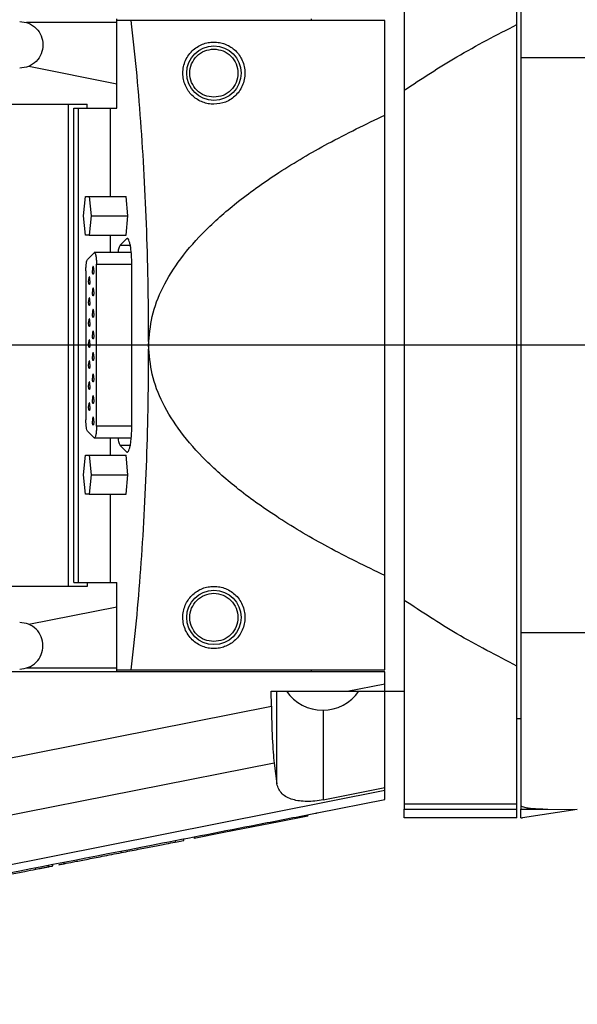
# Model space of a CAD drawing. Extents: x 0 to 841, y 0 to 594.
# Tile 23 of 65: x 262.3 to 269.47, y 186.5 to 199.16. Entities that reach past the tile are written whole.
import ezdxf

# ---------------------------------------------------------------- set-up
doc = ezdxf.new("R2010")
doc.units = 0
doc.layers.get('0').update_dxf_attribs({"linetype": 'CONTINUOUS'})
doc.styles.add('SLDTEXTSTYLE1', font='TXT', dxfattribs={"width": 0.75})
doc.dimstyles.new('SLDDIMSTYLE0', dxfattribs={"dimtxt": 3.5, "dimasz": 3.556, "dimexe": 0, "dimexo": 0.0625, "dimgap": 0.875, "dimtad": 1, "dimdec": 1, "dimlfac": 10, "dimrnd": 1e-09, "dimzin": 12, "dimtxsty": 'SLDTEXTSTYLE1', "dimsah": 1, "dimcen": 0, "dimazin": 3, "dimtfac": 1, "dimtdec": 1, "dimtofl": 0, "dimtmove": 0, "dimatfit": 3, "dimtolj": 1, "dimtzin": 12})
doc.dimstyles.new('SLDDIMSTYLE1', dxfattribs={"dimtxt": 3.5, "dimasz": 3.556, "dimexe": 0, "dimexo": 0.0625, "dimgap": 0.875, "dimtad": 1, "dimdec": 4, "dimlfac": 10, "dimzin": 12, "dimtxsty": 'SLDTEXTSTYLE1', "dimsah": 1, "dimcen": 0.09, "dimazin": 3, "dimtfac": 1, "dimtofl": 0, "dimtmove": 0, "dimatfit": 3, "dimtolj": 1, "dimtzin": 12})
doc.dimstyles.new('SLDDIMSTYLE2', dxfattribs={"dimtxt": 3.5, "dimasz": 3.556, "dimexe": 0, "dimexo": 0.0625, "dimgap": 0.875, "dimtad": 1, "dimdec": 1, "dimlfac": 10, "dimrnd": 1e-09, "dimzin": 12, "dimtxsty": 'SLDTEXTSTYLE1', "dimsah": 1, "dimcen": 0, "dimazin": 3, "dimtfac": 1, "dimtofl": 0, "dimtmove": 0, "dimatfit": 3, "dimtolj": 1, "dimtzin": 12})

# ---------------------------------------------------------------- blocks, each defined once
blk = doc.blocks.new('_D_26')
at = {"color": 2, "linetype": 'CONTINUOUS'}
for q in [(320.997, 194.975), (201.997, 75.974)]:
    blk.add_line((221.96, 95.937), q, dxfattribs=at)
blk.add_solid([(221.96, 95.937), (219.176, 93.692), (219.715, 93.153)], dxfattribs=at)
at = {"color": 2, "linetype": 'CONTINUOUS', "insert": (198.807, 79.164, 0.01), "char_height": 3.5, "attachment_point": 1, "rotation": 45, "style": 'SLDTEXTSTYLE1'}
blk.add_mtext('R1400.6', dxfattribs=at)
blk = doc.blocks.new('_D_27')
at = {"color": 2, "linetype": 'CONTINUOUS'}
for q in [(263.627, 252.345), (320.997, 194.975)]:
    blk.add_line((286.243, 229.729), q, dxfattribs=at)
blk.add_solid([(286.243, 229.729), (283.998, 232.513), (283.459, 231.974)], dxfattribs=at)
at = {"color": 2, "linetype": 'CONTINUOUS', "char_height": 3.5, "attachment_point": 1, "rotation": 315, "style": 'SLDTEXTSTYLE1'}
for s, insert in [('R491.5', (266.816, 255.533, 0.01)), ('*3', (277.977, 244.372, 0.01))]:
    blk.add_mtext(s, dxfattribs=dict(at, insert=insert))
blk = doc.blocks.new('_D_29')
at = {"color": 2, "linetype": 'CONTINUOUS'}
for p, q in [((234.677, 194.975), (162.699, 194.975)), ((391.527, 72.813), (400.147, 57.884))]:
    blk.add_line(p, q, dxfattribs=at)
blk.add_arc((320.997, 194.975), 157.299, 300, 180, dxfattribs=at)
for points in [[(163.699, 194.975), (164.12, 198.526), (163.358, 198.535)], [(399.647, 58.75), (402.9, 60.235), (402.512, 60.891)]]:
    blk.add_solid(points, dxfattribs=at)
at = {"color": 2, "linetype": 'CONTINUOUS', "char_height": 3.5, "attachment_point": 1, "rotation": 315.2963, "style": 'SLDTEXTSTYLE1'}
for s, insert in [('-', (430.85, 313.913, 0.01)), ('240°', (431.952, 312.822, 0.01))]:
    blk.add_mtext(s, dxfattribs=dict(at, insert=insert))
blk = doc.blocks.new('_D_30')
at = {"color": 2, "linetype": 'CONTINUOUS'}
for p, q in [((391.527, 317.136), (395.626, 324.235)), ((234.677, 194.975), (171.74, 194.975))]:
    blk.add_line(p, q, dxfattribs=at)
blk.add_arc((320.997, 194.975), 148.257, 180, 60, dxfattribs=at)
for points in [[(395.126, 323.369), (397.99, 321.227), (398.378, 321.882)], [(172.74, 194.975), (172.402, 191.414), (173.164, 191.423)]]:
    blk.add_solid(points, dxfattribs=at)
at = {"color": 2, "linetype": 'CONTINUOUS', "char_height": 3.5, "attachment_point": 1, "rotation": 6.8376, "style": 'SLDTEXTSTYLE1'}
for s, insert in [('240°', (334.737, 51.847, 0.01)), ('+', (331.928, 51.51, 0.01))]:
    blk.add_mtext(s, dxfattribs=dict(at, insert=insert))
blk = doc.blocks.new('SW_CENTERMARKSYMBOL_3')
at = {"color": 0, "linetype": 'CONTINUOUS'}
blk.add_line((-0.5, 0), (-85.32, 0), dxfattribs=at)

msp = doc.modelspace()

# ---------------------------------------------------------------- linework, layer by layer
at = {"color": 7, "linetype": 'CONTINUOUS'}
for p, q in [((263.547291, 199.124591), (262.387233, 199.124591)), ((263.547291, 199.149591), (263.547291, 199.174591)), ((263.547291, 199.124591), (263.547291, 199.149591)), ((263.728285, 199.149591), (263.547291, 199.149591)), ((263.547291, 198.339115), (263.547291, 199.124591)), ((266.997291, 199.149591), (263.728285, 199.149591)), ((266.047291, 199.174591), (266.047291, 199.149591)), ((268.697291, 190.84921), (268.697291, 199.099972)), ((264.795237, 198.874586), (264.797291, 198.874591)), ((262.416382, 198.563041), (263.547291, 198.339115)), ((268.747291, 198.674591), (270.830011, 198.674591)), ((268.747291, 198.674591), (268.747291, 191.274591)), ((263.547291, 198.024591), (263.547291, 198.339115)), ((267.247291, 198.255066), (267.247291, 191.694116)), ((260.722291, 198.074591), (263.167593, 198.074591)), ((262.923038, 198.074591), (262.923038, 191.874591)), ((263.167593, 198.024591), (263.167593, 198.074591)), ((262.99597, 191.924591), (262.99597, 198.024591)), ((262.99597, 198.024591), (263.167593, 198.024591)), ((263.053893, 191.924591), (263.053893, 198.024591)), ((263.167593, 198.024591), (263.547291, 198.024591)), ((263.467512, 196.889591), (263.467512, 198.024591)), ((266.997291, 192.012869), (266.997291, 197.936313)), ((263.118379, 196.639591), (263.143443, 196.889591)), ((263.143443, 196.889591), (263.193571, 196.889591)), ((263.193571, 196.889591), (263.218635, 196.639591)), ((263.193571, 196.889591), (263.666279, 196.889591)), ((263.691343, 196.639591), (263.666279, 196.889591)), ((263.143443, 196.389591), (263.118379, 196.639591)), ((263.218635, 196.639591), (263.193571, 196.389591)), ((263.218635, 196.639591), (263.691343, 196.639591)), ((263.666279, 196.389591), (263.691343, 196.639591)), ((263.193571, 196.389591), (263.143443, 196.389591)), ((263.193571, 196.389591), (263.666279, 196.389591)), ((263.467512, 196.166168), (263.467512, 196.389591)), ((263.671047, 196.344229), (263.591169, 196.263119)), ((263.255074, 196.163889), (263.171375, 196.0789)), ((263.73343, 196.166168), (263.254868, 196.166168)), ((263.149851, 195.931178), (263.149851, 194.018004)), ((263.285644, 193.933014), (263.285644, 196.016168)), ((263.74034, 193.939787), (263.74034, 196.009395)), ((263.171375, 193.870283), (263.255074, 193.785293)), ((263.254868, 193.783014), (263.73343, 193.783014)), ((263.467512, 193.559591), (263.467512, 193.783014)), ((263.591169, 193.686063), (263.671047, 193.604953)), ((263.118379, 193.309591), (263.143443, 193.559591)), ((263.143443, 193.559591), (263.193571, 193.559591)), ((263.193571, 193.559591), (263.218635, 193.309591)), ((263.193571, 193.559591), (263.666279, 193.559591)), ((263.691343, 193.309591), (263.666279, 193.559591)), ((263.143443, 193.059591), (263.118379, 193.309591)), ((263.218635, 193.309591), (263.193571, 193.059591)), ((263.218635, 193.309591), (263.691343, 193.309591)), ((263.666279, 193.059591), (263.691343, 193.309591)), ((263.193571, 193.059591), (263.143443, 193.059591)), ((263.193571, 193.059591), (263.666279, 193.059591)), ((263.467512, 191.924591), (263.467512, 193.059591)), ((263.167593, 191.874591), (260.722291, 191.874591)), ((262.99597, 191.924591), (263.167593, 191.924591)), ((263.167593, 191.924591), (263.167593, 191.874591)), ((263.167593, 191.924591), (263.547291, 191.924591)), ((263.547291, 191.610067), (263.547291, 191.924591)), ((264.795256, 191.874586), (264.797291, 191.874591)), ((262.416382, 191.386141), (263.547291, 191.610067)), ((263.547291, 190.824591), (263.547291, 191.610067)), ((270.830011, 191.274591), (268.747291, 191.274591)), ((266.997291, 190.774591), (259.32783, 190.774591)), ((262.387233, 190.824591), (263.547291, 190.824591)), ((263.547291, 190.799591), (263.547291, 190.824591)), ((263.547291, 190.799591), (263.728285, 190.799591)), ((263.547291, 190.774591), (263.547291, 190.799591)), ((263.728285, 190.799591), (266.997291, 190.799591)), ((266.047291, 190.799591), (266.047291, 190.774591)), ((266.997291, 190.620732), (266.997291, 190.774591)), ((266.511745, 190.524591), (266.997291, 190.620732)), ((266.997291, 190.524591), (266.997291, 190.620732)), ((265.536118, 190.524591), (266.511745, 190.524591)), ((265.537569, 190.331699), (265.536118, 190.524591)), ((265.607815, 189.336424), (265.607815, 190.524591)), ((266.511745, 190.524591), (266.997291, 190.524591)), ((266.997291, 190.524591), (267.247291, 190.524591)), ((266.997291, 189.285693), (266.997291, 190.524591)), ((259.49062, 189.134371), (265.537569, 190.331699)), ((268.696955, 190.174591), (268.747628, 190.174591)), ((265.57346, 189.601576), (259.567553, 188.412374)), ((265.57346, 189.601576), (265.607815, 189.336424)), ((266.997291, 189.247864), (259.615602, 187.78625)), ((266.205532, 189.12892), (266.997291, 189.285693)), ((266.997291, 189.247864), (266.997291, 189.285693)), ((266.124897, 188.960261), (266.997291, 189.133)), ((267.247291, 189.078566), (268.697291, 189.078566)), ((266.007291, 188.917284), (266.007291, 188.937659)), ((267.247291, 189.009348), (268.697291, 189.009348)), ((267.247291, 188.898531), (267.247291, 189.009348)), ((268.697291, 188.898531), (268.697291, 189.009348)), ((268.747291, 189.051085), (268.747291, 189.009348)), ((268.747291, 189.009348), (269.097255, 189.009348)), ((268.747291, 188.898531), (268.747291, 189.009348)), ((269.474711, 189.004319), (268.769502, 188.898531)), ((269.097255, 189.009348), (269.474711, 189.004319)), ((265.63665, 188.845239), (265.413177, 188.8018)), ((265.413177, 188.822175), (265.413177, 188.8018)), ((266.007291, 188.917284), (265.63665, 188.845239)), ((265.63665, 188.865613), (265.63665, 188.845239)), ((268.697291, 188.898531), (267.247291, 188.898531)), ((268.747291, 188.898531), (268.769502, 188.898531)), ((264.926675, 188.707234), (264.541862, 188.632434)), ((265.413177, 188.8018), (264.926675, 188.707234)), ((264.926675, 188.727608), (264.926675, 188.707234)), ((264.297504, 188.60531), (264.297504, 188.584935)), ((264.41123, 188.607042), (264.41123, 188.62755)), ((264.541862, 188.652808), (264.541862, 188.632434)), ((263.607291, 188.450772), (263.607291, 188.471146)), ((262.725632, 188.279395), (262.725632, 188.300184)), ((262.870824, 188.307617), (262.870824, 188.327991)), ((262.506618, 188.236822), (262.506618, 188.257197)), ((262.667613, 188.268117), (262.667613, 188.288994)), ((262.725407, 188.279351), (262.725579, 188.279384))]:
    msp.add_line(p, q, dxfattribs=at)
at = {"color": 8, "linetype": 'CONTINUOUS'}
for p, q in [((263.686653, 196.344229), (263.671047, 196.344229)), ((263.591169, 196.263119), (263.720369, 196.263119)), ((263.285644, 196.016168), (263.740211, 196.016168)), ((263.740211, 193.933014), (263.285644, 193.933014)), ((263.720369, 193.686063), (263.591169, 193.686063)), ((263.671047, 193.604953), (263.686653, 193.604953)), ((266.205532, 190.281351), (266.205532, 189.12892))]:
    msp.add_line(p, q, dxfattribs=at)
at = {"color": 1, "linetype": 'CONTINUOUS'}
msp.add_circle((320.997291, 194.974591), 140.06, dxfattribs=at)
at = {"color": 7, "linetype": 'CONTINUOUS'}
for centre in [(264.797291, 198.474591), (264.797291, 191.474591)]:
    msp.add_circle(centre, 0.35, dxfattribs=at)
msp.add_arc((266.197291, 190.851291), 0.57, 214.9697805, 324.9923819, dxfattribs=at)
for points in [[(267.247291, 200.870616), (267.247291, 200.707808), (267.247291, 200.382194), (267.247291, 199.758443), (267.247291, 199.055396), (267.247291, 198.521843), (267.247291, 198.255066)], [(268.697291, 199.099972), (268.697291, 199.27618), (268.697291, 199.628594), (268.697291, 200.097214), (268.697291, 200.520745), (268.697291, 200.753992), (268.697291, 200.870616)], [(268.747291, 200.898097), (268.747291, 200.757359), (268.747291, 200.475884), (268.747291, 199.945938), (268.747291, 199.35148), (268.747291, 198.900221), (268.747291, 198.674591)], [(262.297291, 199.138391), (262.336556, 199.133882), (262.415085, 199.124863), (262.514946, 199.055488), (262.581671, 198.956324), (262.605101, 198.838391), (262.581671, 198.720458), (262.514946, 198.621294), (262.415085, 198.551919), (262.336556, 198.542901), (262.297291, 198.538391)], [(263.728285, 199.149591), (263.751519, 198.942339), (263.797986, 198.527836), (263.853508, 197.859052), (263.897982, 197.16425), (263.92968, 196.446599), (263.949713, 195.714345), (263.952195, 195.221176), (263.953436, 194.974591)], [(264.797291, 198.164591), (264.756718, 198.169251), (264.675571, 198.17857), (264.572381, 198.250258), (264.503432, 198.352727), (264.479221, 198.474591), (264.503432, 198.596455), (264.572381, 198.698924), (264.675571, 198.770612), (264.756718, 198.779931), (264.797291, 198.784591)], [(264.797291, 198.784591), (264.837865, 198.779931), (264.919012, 198.770612), (265.022201, 198.698924), (265.09115, 198.596455), (265.115362, 198.474591), (265.09115, 198.352727), (265.022201, 198.250258), (264.919012, 198.17857), (264.837865, 198.169251), (264.797291, 198.164591)], [(263.255074, 196.163889), (263.25696, 196.165104), (263.260732, 196.167534), (263.266394, 196.162126), (263.271719, 196.150302), (263.276472, 196.131984), (263.28043, 196.108211), (263.283377, 196.080065), (263.285285, 196.048893), (263.285524, 196.027076), (263.285644, 196.016168)], [(263.149851, 195.931178), (263.150159, 195.948648), (263.150775, 195.983588), (263.15558, 196.029358), (263.162573, 196.064559), (263.168441, 196.074119), (263.171375, 196.0789)], [(263.251088, 195.938091), (263.250957, 195.944635), (263.250696, 195.957723), (263.248689, 195.974367), (263.245819, 195.985488), (263.242405, 195.989393), (263.238992, 195.985488), (263.236122, 195.974367), (263.234115, 195.957723), (263.233854, 195.944635), (263.233723, 195.938091)], [(263.251088, 195.938091), (263.250957, 195.931547), (263.250696, 195.918459), (263.248689, 195.901815), (263.245819, 195.890694), (263.242405, 195.886789), (263.238992, 195.890694), (263.236122, 195.901815), (263.234115, 195.918459), (263.233854, 195.931547), (263.233723, 195.938091)], [(263.201772, 195.805591), (263.201641, 195.812135), (263.20138, 195.825223), (263.199372, 195.841867), (263.196503, 195.852988), (263.193089, 195.856893), (263.189676, 195.852988), (263.186806, 195.841867), (263.184799, 195.825223), (263.184537, 195.812135), (263.184407, 195.805591)], [(263.201772, 195.805591), (263.201641, 195.799047), (263.20138, 195.785959), (263.199372, 195.769315), (263.196503, 195.758194), (263.193089, 195.754289), (263.189676, 195.758194), (263.186806, 195.769315), (263.184799, 195.785959), (263.184537, 195.799047), (263.184407, 195.805591)], [(263.251088, 195.661091), (263.250957, 195.667635), (263.250696, 195.680723), (263.248689, 195.697367), (263.245819, 195.708488), (263.242405, 195.712393), (263.238992, 195.708488), (263.236122, 195.697367), (263.234115, 195.680723), (263.233854, 195.667635), (263.233723, 195.661091)], [(263.251088, 195.661091), (263.250957, 195.654547), (263.250696, 195.641459), (263.248689, 195.624815), (263.245819, 195.613694), (263.242405, 195.609789), (263.238992, 195.613694), (263.236122, 195.624815), (263.234115, 195.641459), (263.233854, 195.654547), (263.233723, 195.661091)], [(263.201772, 195.535591), (263.201641, 195.542135), (263.20138, 195.555223), (263.199372, 195.571867), (263.196503, 195.582988), (263.193089, 195.586893), (263.189676, 195.582988), (263.186806, 195.571867), (263.184799, 195.555223), (263.184537, 195.542135), (263.184407, 195.535591)], [(263.201772, 195.535591), (263.201641, 195.529047), (263.20138, 195.515959), (263.199372, 195.499315), (263.196503, 195.488194), (263.193089, 195.484289), (263.189676, 195.488194), (263.186806, 195.499315), (263.184799, 195.515959), (263.184537, 195.529047), (263.184407, 195.535591)], [(263.251088, 195.384091), (263.250957, 195.390635), (263.250696, 195.403723), (263.248689, 195.420367), (263.245819, 195.431488), (263.242405, 195.435393), (263.238992, 195.431488), (263.236122, 195.420367), (263.234115, 195.403723), (263.233854, 195.390635), (263.233723, 195.384091)], [(263.201772, 195.265591), (263.201641, 195.272135), (263.20138, 195.285223), (263.199372, 195.301867), (263.196503, 195.312988), (263.193089, 195.316893), (263.189676, 195.312988), (263.186806, 195.301867), (263.184799, 195.285223), (263.184537, 195.272135), (263.184407, 195.265591)], [(263.201772, 195.265591), (263.201641, 195.259047), (263.20138, 195.245959), (263.199372, 195.229315), (263.196503, 195.218194), (263.193089, 195.214289), (263.189676, 195.218194), (263.186806, 195.229315), (263.184799, 195.245959), (263.184537, 195.259047), (263.184407, 195.265591)], [(263.251088, 195.384091), (263.250957, 195.377547), (263.250696, 195.364459), (263.248689, 195.347815), (263.245819, 195.336694), (263.242405, 195.332789), (263.238992, 195.336694), (263.236122, 195.347815), (263.234115, 195.364459), (263.233854, 195.377547), (263.233723, 195.384091)], [(263.251088, 195.107091), (263.250957, 195.113635), (263.250696, 195.126723), (263.248689, 195.143367), (263.245819, 195.154488), (263.242405, 195.158393), (263.238992, 195.154488), (263.236122, 195.143367), (263.234115, 195.126723), (263.233854, 195.113635), (263.233723, 195.107091)], [(263.201772, 194.995591), (263.201641, 195.002135), (263.20138, 195.015223), (263.199372, 195.031867), (263.196503, 195.042988), (263.193089, 195.046893), (263.189676, 195.042988), (263.186806, 195.031867), (263.184799, 195.015223), (263.184537, 195.002135), (263.184407, 194.995591)], [(263.251088, 195.107091), (263.250957, 195.100547), (263.250696, 195.087459), (263.248689, 195.070815), (263.245819, 195.059694), (263.242405, 195.055789), (263.238992, 195.059694), (263.236122, 195.070815), (263.234115, 195.087459), (263.233854, 195.100547), (263.233723, 195.107091)], [(263.201772, 194.995591), (263.201641, 194.989047), (263.20138, 194.975959), (263.199372, 194.959315), (263.196503, 194.948194), (263.193089, 194.944289), (263.189676, 194.948194), (263.186806, 194.959315), (263.184799, 194.975959), (263.184537, 194.989047), (263.184407, 194.995591)], [(263.953436, 194.974591), (263.952195, 194.728006), (263.949713, 194.234837), (263.92968, 193.502583), (263.897982, 192.784932), (263.853508, 192.09013), (263.797986, 191.421346), (263.751519, 191.006843), (263.728285, 190.799591)], [(263.201772, 194.725591), (263.201641, 194.732135), (263.20138, 194.745223), (263.199372, 194.761867), (263.196503, 194.772988), (263.193089, 194.776893), (263.189676, 194.772988), (263.186806, 194.761867), (263.184799, 194.745223), (263.184537, 194.732135), (263.184407, 194.725591)], [(263.251088, 194.830091), (263.250957, 194.836635), (263.250696, 194.849723), (263.248689, 194.866367), (263.245819, 194.877488), (263.242405, 194.881393), (263.238992, 194.877488), (263.236122, 194.866367), (263.234115, 194.849723), (263.233854, 194.836635), (263.233723, 194.830091)], [(263.251088, 194.830091), (263.250957, 194.823547), (263.250696, 194.810459), (263.248689, 194.793815), (263.245819, 194.782694), (263.242405, 194.778789), (263.238992, 194.782694), (263.236122, 194.793815), (263.234115, 194.810459), (263.233854, 194.823547), (263.233723, 194.830091)], [(263.201772, 194.725591), (263.201641, 194.719047), (263.20138, 194.705959), (263.199372, 194.689315), (263.196503, 194.678194), (263.193089, 194.674289), (263.189676, 194.678194), (263.186806, 194.689315), (263.184799, 194.705959), (263.184537, 194.719047), (263.184407, 194.725591)], [(263.201772, 194.455591), (263.201641, 194.462135), (263.20138, 194.475223), (263.199372, 194.491867), (263.196503, 194.502988), (263.193089, 194.506893), (263.189676, 194.502988), (263.186806, 194.491867), (263.184799, 194.475223), (263.184537, 194.462135), (263.184407, 194.455591)], [(263.251088, 194.553091), (263.250957, 194.559635), (263.250696, 194.572723), (263.248689, 194.589367), (263.245819, 194.600488), (263.242405, 194.604393), (263.238992, 194.600488), (263.236122, 194.589367), (263.234115, 194.572723), (263.233854, 194.559635), (263.233723, 194.553091)], [(263.251088, 194.553091), (263.250957, 194.546547), (263.250696, 194.533459), (263.248689, 194.516815), (263.245819, 194.505694), (263.242405, 194.501789), (263.238992, 194.505694), (263.236122, 194.516815), (263.234115, 194.533459), (263.233854, 194.546547), (263.233723, 194.553091)], [(263.201772, 194.455591), (263.201641, 194.449047), (263.20138, 194.435959), (263.199372, 194.419315), (263.196503, 194.408194), (263.193089, 194.404289), (263.189676, 194.408194), (263.186806, 194.419315), (263.184799, 194.435959), (263.184537, 194.449047), (263.184407, 194.455591)], [(263.251088, 194.276091), (263.250957, 194.282635), (263.250696, 194.295723), (263.248689, 194.312367), (263.245819, 194.323488), (263.242405, 194.327393), (263.238992, 194.323488), (263.236122, 194.312367), (263.234115, 194.295723), (263.233854, 194.282635), (263.233723, 194.276091)], [(263.251088, 194.276091), (263.250957, 194.269547), (263.250696, 194.256459), (263.248689, 194.239815), (263.245819, 194.228694), (263.242405, 194.224789), (263.238992, 194.228694), (263.236122, 194.239815), (263.234115, 194.256459), (263.233854, 194.269547), (263.233723, 194.276091)], [(263.201772, 194.185591), (263.201641, 194.192135), (263.20138, 194.205223), (263.199372, 194.221867), (263.196503, 194.232988), (263.193089, 194.236893), (263.189676, 194.232988), (263.186806, 194.221867), (263.184799, 194.205223), (263.184537, 194.192135), (263.184407, 194.185591)], [(263.201772, 194.185591), (263.201641, 194.179047), (263.20138, 194.165959), (263.199372, 194.149315), (263.196503, 194.138194), (263.193089, 194.134289), (263.189676, 194.138194), (263.186806, 194.149315), (263.184799, 194.165959), (263.184537, 194.179047), (263.184407, 194.185591)], [(263.171375, 193.870283), (263.168441, 193.875063), (263.162573, 193.884623), (263.15558, 193.919824), (263.150775, 193.965594), (263.150159, 194.000534), (263.149851, 194.018004)], [(263.251088, 193.999091), (263.250957, 194.005635), (263.250696, 194.018723), (263.248689, 194.035367), (263.245819, 194.046488), (263.242405, 194.050393), (263.238992, 194.046488), (263.236122, 194.035367), (263.234115, 194.018723), (263.233854, 194.005635), (263.233723, 193.999091)], [(263.251088, 193.999091), (263.250957, 193.992547), (263.250696, 193.979459), (263.248689, 193.962815), (263.245819, 193.951694), (263.242405, 193.947789), (263.238992, 193.951694), (263.236122, 193.962815), (263.234115, 193.979459), (263.233854, 193.992547), (263.233723, 193.999091)], [(263.285644, 193.933014), (263.285524, 193.922106), (263.285285, 193.900289), (263.283377, 193.869117), (263.28043, 193.840971), (263.276472, 193.817198), (263.271719, 193.79888), (263.266394, 193.787056), (263.260732, 193.781648), (263.25696, 193.784078), (263.255074, 193.785293)], [(263.671047, 193.604953), (263.675323, 193.602199), (263.683874, 193.596691), (263.696708, 193.608948), (263.708778, 193.63575), (263.71955, 193.677272), (263.728522, 193.731156), (263.735201, 193.794954), (263.739526, 193.865611), (263.740069, 193.915062), (263.74034, 193.939787)], [(264.797291, 191.164591), (264.756718, 191.169251), (264.675571, 191.17857), (264.572381, 191.250258), (264.503432, 191.352727), (264.479221, 191.474591), (264.503432, 191.596455), (264.572381, 191.698924), (264.675571, 191.770612), (264.756718, 191.779931), (264.797291, 191.784591)], [(264.797291, 191.784591), (264.837865, 191.779931), (264.919012, 191.770612), (265.022201, 191.698924), (265.09115, 191.596455), (265.115362, 191.474591), (265.09115, 191.352727), (265.022201, 191.250258), (264.919012, 191.17857), (264.837865, 191.169251), (264.797291, 191.164591)], [(267.247291, 191.694116), (267.247291, 191.42734), (267.247291, 190.893786), (267.247291, 190.190739), (267.247291, 189.566989), (267.247291, 189.241374), (267.247291, 189.078566)], [(262.297291, 190.810791), (262.336556, 190.815301), (262.415085, 190.824319), (262.514946, 190.893694), (262.581671, 190.992858), (262.605101, 191.110791), (262.581671, 191.228724), (262.514946, 191.327888), (262.415085, 191.397263), (262.336556, 191.406282), (262.297291, 191.410791)], [(268.747291, 191.274591), (268.747291, 191.048961), (268.747291, 190.597702), (268.747291, 190.003244), (268.747291, 189.473298), (268.747291, 189.191823), (268.747291, 189.051085)], [(268.697291, 189.078566), (268.697291, 189.19519), (268.697291, 189.428437), (268.697291, 189.851968), (268.697291, 190.320588), (268.697291, 190.673003), (268.697291, 190.84921)], [(267.247291, 189.078566), (267.247291, 189.059688), (267.247291, 189.02193), (267.247291, 189.013542), (267.247291, 189.009348)], [(268.697291, 189.009348), (268.697291, 189.013542), (268.697291, 189.02193), (268.697291, 189.059688), (268.697291, 189.078566)]]:
    msp.add_open_spline(points, degree=3, dxfattribs=at)
for points, knots in [([(266.997291, 197.936313), (266.997294, 198.144732), (266.9973, 198.565511), (266.997294, 198.953686), (266.997291, 199.149591)], [0, 0, 0, 0, 0.495316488, 1, 1, 1, 1]), ([(267.247291, 198.255066), (267.471153, 198.402241), (267.940696, 198.710936), (268.437399, 198.966338), (268.697291, 199.099972)], [0, 0, 0, 0, 0.476765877, 1, 1, 1, 1]), ([(264.797291, 198.074591), (264.772709, 198.075862), (264.723777, 198.078391), (264.652275, 198.099572), (264.585869, 198.132205), (264.526254, 198.177336), (264.475318, 198.233038), (264.420167, 198.32351), (264.386094, 198.459189), (264.413659, 198.624161), (264.504601, 198.763917), (264.620516, 198.839858), (264.720728, 198.870211), (264.770644, 198.873142), (264.795237, 198.874586)], [0, 0, 0, 0, 0.055066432, 0.109611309, 0.163900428, 0.218598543, 0.276258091, 0.335247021, 0.465596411, 0.610085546, 0.755883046, 0.886935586, 0.944292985, 1, 1, 1, 1]), ([(264.797291, 198.874591), (264.820764, 198.873428), (264.867555, 198.871111), (264.936758, 198.851578), (265.001864, 198.820967), (265.083967, 198.761734), (265.16664, 198.654506), (265.208371, 198.495294), (265.182446, 198.328423), (265.091608, 198.188301), (264.956388, 198.093073), (264.848577, 198.080549), (264.797291, 198.074591)], [0, 0, 0, 0, 0.052745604, 0.105144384, 0.158580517, 0.213104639, 0.334646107, 0.471405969, 0.615373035, 0.754913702, 0.883411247, 1, 1, 1, 1]), ([(263.957481, 194.974591), (263.966718, 195.099498), (263.985785, 195.35734), (264.136244, 195.736318), (264.371972, 196.110295), (264.704015, 196.482256), (265.130087, 196.851863), (265.657785, 197.221807), (266.286922, 197.592393), (266.751521, 197.817325), (266.997291, 197.936313)], [0, 0, 0, 0, 0.081020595, 0.16724788, 0.263836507, 0.37348084, 0.500466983, 0.644989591, 0.812201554, 1, 1, 1, 1]), ([(263.74034, 196.009395), (263.740069, 196.03412), (263.739526, 196.083572), (263.735201, 196.154225), (263.728522, 196.218039), (263.71955, 196.271861), (263.708778, 196.313616), (263.696708, 196.339545), (263.687297, 196.350921), (263.682168, 196.348506), (263.681314, 196.348105)], [0, 0, 0, 0, 0.138896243, 0.277792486, 0.416688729, 0.555584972, 0.694481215, 0.833377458, 0.972273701, 1, 1, 1, 1]), ([(263.591169, 196.263119), (263.584407, 196.253049), (263.572604, 196.235473), (263.563909, 196.186907), (263.560195, 196.166168)], [0, 0, 0, 0, 0.572984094, 1, 1, 1, 1]), ([(266.997291, 192.012869), (266.751513, 192.13186), (266.286913, 192.356791), (265.657767, 192.727388), (265.130073, 193.097326), (264.703992, 193.466951), (264.371955, 193.8389), (264.136226, 194.212901), (263.985778, 194.591863), (263.966714, 194.849705), (263.957481, 194.974591)], [0, 0, 0, 0, 0.187804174, 0.355010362, 0.499542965, 0.626519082, 0.736176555, 0.832752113, 0.918993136, 1, 1, 1, 1]), ([(263.560195, 193.783014), (263.563909, 193.762275), (263.572604, 193.713709), (263.584407, 193.696133), (263.591169, 193.686063)], [0, 0, 0, 0, 0.427015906, 1, 1, 1, 1]), ([(266.997291, 190.799591), (266.997294, 190.995497), (266.9973, 191.383672), (266.997294, 191.80445), (266.997291, 192.012869)], [0, 0, 0, 0, 0.504683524, 1, 1, 1, 1]), ([(264.797291, 191.074591), (264.772594, 191.075919), (264.722464, 191.078615), (264.622164, 191.108559), (264.506014, 191.183912), (264.414386, 191.323031), (264.38614, 191.488056), (264.424711, 191.646802), (264.503982, 191.754718), (264.584189, 191.815917), (264.650459, 191.848909), (264.721835, 191.87042), (264.770705, 191.873193), (264.795256, 191.874586)], [0, 0, 0, 0, 0.05592201, 0.113506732, 0.24398548, 0.389856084, 0.534538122, 0.66527766, 0.781261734, 0.836071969, 0.890473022, 0.944977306, 1, 1, 1, 1]), ([(264.797291, 191.874591), (264.822936, 191.873169), (264.874716, 191.870298), (264.976336, 191.83883), (265.092053, 191.761723), (265.182446, 191.620224), (265.208369, 191.453856), (265.166634, 191.294713), (265.084044, 191.187539), (265.001917, 191.128226), (264.936669, 191.097567), (264.867444, 191.07806), (264.820728, 191.07575), (264.797291, 191.074591)], [0, 0, 0, 0, 0.058173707, 0.117462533, 0.245834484, 0.385177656, 0.528951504, 0.665575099, 0.786783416, 0.841476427, 0.895086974, 0.947366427, 1, 1, 1, 1]), ([(268.697291, 190.84921), (268.437399, 190.982844), (267.940696, 191.238246), (267.471153, 191.546941), (267.247291, 191.694116)], [0, 0, 0, 0, 0.523234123, 1, 1, 1, 1]), ([(265.537569, 190.331699), (265.538542, 190.25714), (265.540409, 190.114118), (265.548234, 189.91427), (265.558923, 189.737705), (265.568672, 189.646412), (265.57346, 189.601576)], [0, 0, 0, 0, 0.260822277, 0.500323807, 0.75459974, 1, 1, 1, 1]), ([(266.205532, 189.12892), (266.169443, 189.122791), (266.098224, 189.110696), (265.993631, 189.106261), (265.896492, 189.112732), (265.808316, 189.131232), (265.732369, 189.162316), (265.644468, 189.223187), (265.622814, 189.290087), (265.607815, 189.336424)], [0, 0, 0, 0, 0.117070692, 0.231028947, 0.345234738, 0.460973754, 0.582234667, 0.710644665, 1, 1, 1, 1]), ([(266.997291, 189.133), (266.997305, 189.137918), (266.997334, 189.147863), (266.997306, 189.214291), (266.997291, 189.247864)], [0, 0, 0, 0, 0.494595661, 1, 1, 1, 1]), ([(259.618018, 187.69571), (261.124328, 187.988505), (263.064784, 188.365689), (265.227489, 188.786078), (265.881661, 188.913238), (266.102771, 188.956218)], [0, 0, 0, 0, 0.696681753, 0.897478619, 1, 1, 1, 1]), ([(266.102771, 188.956218), (266.105702, 188.956779), (266.111665, 188.957921), (266.118706, 188.959179), (266.123932, 188.960097), (266.124579, 188.960207), (266.124897, 188.960261)], [0, 0, 0, 0, 0.245458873, 0.499558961, 0.753400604, 1, 1, 1, 1]), ([(268.747291, 189.051085), (268.758007, 189.046455), (268.785206, 189.034704), (268.898907, 189.014791), (269.01003, 189.011742), (269.097255, 189.009348)], [0, 0, 0, 0, 0.12266127, 0.31133676, 1, 1, 1, 1]), ([(263.607291, 188.450772), (263.680235, 188.464948), (263.820494, 188.492207), (264.01902, 188.530832), (264.186779, 188.563299), (264.261788, 188.577956), (264.297504, 188.584935)], [0, 0, 0, 0, 0.260289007, 0.500496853, 0.762162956, 1, 1, 1, 1]), ([(264.297504, 188.584935), (264.330735, 188.591383), (264.396599, 188.604162), (264.406383, 188.606087), (264.41123, 188.607042)], [0, 0, 0, 0, 0.504550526, 1, 1, 1, 1]), ([(262.870824, 188.307617), (262.905992, 188.314453), (262.972918, 188.327462), (263.151109, 188.362099), (263.363933, 188.403468), (263.523432, 188.434471), (263.607291, 188.450772)], [0, 0, 0, 0, 0.262350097, 0.499262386, 0.736728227, 1, 1, 1, 1]), ([(262.802896, 188.294413), (262.805764, 188.294975), (262.811532, 188.296104), (262.85099, 188.303766), (262.870824, 188.307617)], [0, 0, 0, 0, 0.497363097, 1, 1, 1, 1]), ([(261.806553, 188.100744), (261.868985, 188.112877), (261.991008, 188.136592), (262.180623, 188.173479), (262.356647, 188.207579), (262.459363, 188.227608), (262.506618, 188.236822)], [0, 0, 0, 0, 0.255886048, 0.500122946, 0.770030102, 1, 1, 1, 1]), ([(262.506618, 188.236822), (262.531029, 188.241561), (262.578619, 188.2508), (262.628655, 188.260552), (262.661503, 188.266916), (262.665587, 188.267719), (262.667613, 188.268117)], [0, 0, 0, 0, 0.256564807, 0.500179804, 0.752061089, 1, 1, 1, 1]), ([(262.564906, 188.248153), (262.589188, 188.252864), (262.63623, 188.261992), (262.686409, 188.27178), (262.719455, 188.278177), (262.723587, 188.278991), (262.725632, 188.279395)], [0, 0, 0, 0, 0.258209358, 0.500252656, 0.752528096, 1, 1, 1, 1])]:
    msp.add_open_spline(points, degree=3, knots=knots, dxfattribs=at)

# ---------------------------------------------------------------- block references
at = {"color": 4, "linetype": 'CONTINUOUS'}
msp.add_blockref('SW_CENTERMARKSYMBOL_3', (320.997291, 194.974591), dxfattribs=at)

# ---------------------------------------------------------------- dimensions: what is measured, and where the dimension line sits
at = {"color": 2, "linetype": 'CONTINUOUS'}
for base, line1, line2, text, picture, middle in [((242.348016, 58.75005), ((351.969736, 194.974591), (235.677027, 194.974591)), ((343.067291, 156.748229), (391.027291, 73.679073)), '-<>', '_D_29', (431.647533, 306.775119)), ((246.868594, 323.369261), ((343.067291, 233.200952), (391.027291, 316.270109)), ((351.969736, 194.974591), (235.677027, 194.974591)), '+<>', '_D_30', (338.648151, 47.771662))]:
    dim = msp.add_angular_dim_2l(base=base, line1=line1, line2=line2, text=text, dimstyle='SLDDIMSTYLE1', dxfattribs=at)
    dim.commit()
    dim.dimension.update_dxf_attribs({"geometry": picture, "text_midpoint": middle, "dimtype": 162})
dim = msp.add_radius_dim(center=(320.997291, 194.974591), mpoint=(286.242993, 229.728889), text='<> *3', dimstyle='SLDDIMSTYLE2', dxfattribs=at)
dim.commit()
dim.dimension.update_dxf_attribs({"geometry": '_D_27', "text_midpoint": (270.778009, 245.193893), "dimtype": 164})
dim = msp.add_radius_dim(center=(320.997291, 194.974591), mpoint=(221.959915, 95.937215), dimstyle='SLDDIMSTYLE0', dxfattribs=at)
dim.commit()
dim.dimension.update_dxf_attribs({"geometry": '_D_26', "text_midpoint": (208.010811, 81.988111), "dimtype": 164})

doc.saveas('drawing.dxf')
